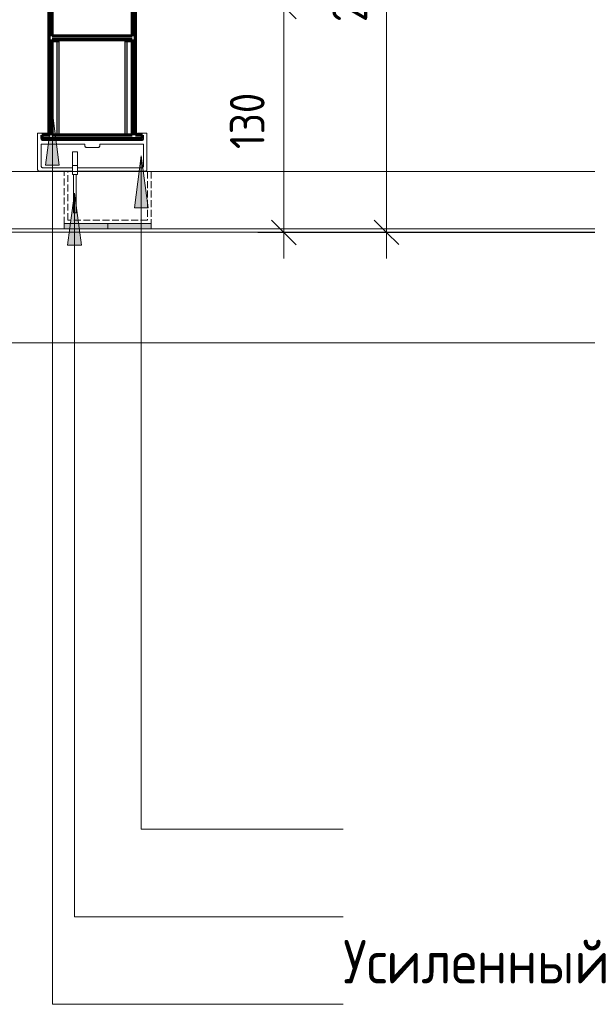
# Model space of a CAD drawing. Header units: millimetres. Extents: x -7374688 to -7372476, y 5958422 to 5960750.
# Tile 3 of 46: x -7373699 to -7373373, y 5958422 to 5958989. Entities that reach past the tile are written whole.
import ezdxf

# ---------------------------------------------------------------- set-up
doc = ezdxf.new("R2010")
doc.units = ezdxf.units.MM
doc.linetypes.add('01 Штриховая _4 мм_', pattern=[5.5, 4, -1.5])
doc.layers.add('Линии', color=7, linetype='Continuous', lineweight=18, true_color=0x00a600)
for name, color, linetype, lineweight in [('Марки по нескольким категориям', 7, 'Continuous', 9), ('Обобщенные модели', 7, 'Continuous', 18), ('Размеры', 7, 'Continuous', 9), ('Размеры-10', 7, 'Continuous', 9), ('Тонкие линии', 7, 'Continuous', 18), ('Элементы узлов', 7, 'Continuous', 18)]:
    doc.layers.add(name, color=color, linetype=linetype, lineweight=lineweight)
doc.styles.add('GOST Common', font='GOST_Common.ttf', dxfattribs={"width": 0.9, "height": 20})
doc.styles.add('ISOCPEUR', font='isocpeur.ttf', dxfattribs={"width": 0.9, "height": 25})
doc.dimstyles.new('ADSK_Основной_2_0', dxfattribs={"dimscale": 304.8, "dimtxt": 20.1143, "dimasz": 0.046391, "dimexe": 0.049213, "dimexo": 0.098425, "dimgap": 0.016404, "dimtad": 1, "dimdec": 0, "dimzin": 0, "dimdsep": 46, "dimtxsty": 'GOST Common', "dimblk1": 'OBLIQUE', "dimblk2": 'OBLIQUE', "dimsah": 1, "dimcen": 0.09, "dimdle": 0.049213, "dimazin": 0, "dimtfac": 1, "dimtdec": 4, "dimtix": 1, "dimtmove": 0, "dimatfit": 3, "dimfxl": 1, "dimtvp": 1, "dimtfill": 1, "dimtolj": 1, "dimtzin": 0, "dimarcsym": 2})

# ---------------------------------------------------------------- blocks, each defined once
blk = doc.blocks.new('HILTI_s_Салазка_MFT-CCF - Салазка MFT-CCF S58-V2-Разрез 6-6')
at = {"layer": 'Обобщенные модели'}
for p, q in [((-7373689.12, 5958917.62), (-7373689.12, 5958923.92)), ((-7373689.12, 5958923.92), (-7373684.12, 5958923.92)), ((-7373631.17, 5958923.93), (-7373626.17, 5958923.93)), ((-7373626.17, 5958923.93), (-7373626.17, 5958917.63)), ((-7373685.97, 5958919.62), (-7373657.64, 5958919.62)), ((-7373657.64, 5958919.62), (-7373629.32, 5958919.63)), ((-7373628.17, 5958917.63), (-7373653.39, 5958917.63)), ((-7373628.17, 5958905.03), (-7373628.17, 5958917.63)), ((-7373626.17, 5958917.63), (-7373626.17, 5958902.82)), ((-7373689.12, 5958902.82), (-7373689.12, 5958917.62)), ((-7373661.89, 5958917.62), (-7373687.12, 5958917.62)), ((-7373687.12, 5958917.62), (-7373687.12, 5958905.02)), ((-7373661.89, 5958916.62), (-7373661.89, 5958917.62)), ((-7373654.39, 5958915.63), (-7373660.89, 5958915.62)), ((-7373653.39, 5958917.63), (-7373653.39, 5958916.63)), ((-7373669.14, 5958902.02), (-7373688.14, 5958902.02)), ((-7373686.12, 5958904.02), (-7373669.14, 5958904.02)), ((-7373666.14, 5958904.02), (-7373657.64, 5958904.02)), ((-7373657.64, 5958902.02), (-7373666.14, 5958902.02)), ((-7373657.64, 5958904.02), (-7373629.17, 5958904.03)), ((-7373627.14, 5958902.03), (-7373657.64, 5958902.02))]:
    blk.add_line(p, q, dxfattribs=at)
at = {"layer": 'Обобщенные модели', "flags": 128}
for points in [[(-7373684.12, 5958923.92), (-7373683.94, 5958923.91), (-7373683.76, 5958923.86), (-7373683.6, 5958923.77), (-7373683.45, 5958923.66), (-7373683.32, 5958923.53), (-7373683.23, 5958923.37), (-7373683.16, 5958923.2), (-7373683.13, 5958923.02), (-7373683.13, 5958922.83)], [(-7373632.16, 5958922.83), (-7373632.16, 5958923.02), (-7373632.13, 5958923.2), (-7373632.06, 5958923.37), (-7373631.96, 5958923.53), (-7373631.84, 5958923.67), (-7373631.69, 5958923.78), (-7373631.53, 5958923.86), (-7373631.35, 5958923.91), (-7373631.17, 5958923.93)], [(-7373686.74, 5958921.62), (-7373686.89, 5958921.47), (-7373687, 5958921.29), (-7373687.07, 5958921.09), (-7373687.11, 5958920.88), (-7373687.11, 5958920.67), (-7373687.07, 5958920.46), (-7373687, 5958920.26), (-7373686.89, 5958920.08), (-7373686.74, 5958919.92), (-7373686.57, 5958919.8), (-7373686.38, 5958919.7), (-7373686.18, 5958919.64), (-7373685.97, 5958919.62)], [(-7373629.32, 5958919.63), (-7373629.11, 5958919.65), (-7373628.91, 5958919.7), (-7373628.72, 5958919.8), (-7373628.55, 5958919.93), (-7373628.4, 5958920.08), (-7373628.29, 5958920.26), (-7373628.21, 5958920.46), (-7373628.18, 5958920.67), (-7373628.18, 5958920.88), (-7373628.21, 5958921.09), (-7373628.29, 5958921.29), (-7373628.4, 5958921.47), (-7373628.55, 5958921.63), (-7373628.71, 5958921.75)], [(-7373660.89, 5958915.62), (-7373661.09, 5958915.64), (-7373661.28, 5958915.7), (-7373661.45, 5958915.79), (-7373661.6, 5958915.92), (-7373661.73, 5958916.07), (-7373661.82, 5958916.24), (-7373661.87, 5958916.43), (-7373661.89, 5958916.62)], [(-7373653.39, 5958916.63), (-7373653.41, 5958916.43), (-7373653.47, 5958916.24), (-7373653.56, 5958916.07), (-7373653.69, 5958915.92), (-7373653.84, 5958915.79), (-7373654.01, 5958915.7), (-7373654.2, 5958915.64), (-7373654.39, 5958915.63)], [(-7373688.14, 5958902.02), (-7373688.31, 5958902.04), (-7373688.48, 5958902.08), (-7373688.63, 5958902.15), (-7373688.77, 5958902.25), (-7373688.9, 5958902.36), (-7373689, 5958902.5), (-7373689.07, 5958902.65), (-7373689.12, 5958902.82)], [(-7373687.12, 5958905.02), (-7373687.1, 5958904.83), (-7373687.04, 5958904.64), (-7373686.95, 5958904.47), (-7373686.83, 5958904.32), (-7373686.68, 5958904.19), (-7373686.5, 5958904.1), (-7373686.32, 5958904.04), (-7373686.12, 5958904.02)], [(-7373629.17, 5958904.03), (-7373628.97, 5958904.05), (-7373628.78, 5958904.1), (-7373628.61, 5958904.2), (-7373628.46, 5958904.32), (-7373628.33, 5958904.47), (-7373628.24, 5958904.64), (-7373628.18, 5958904.83), (-7373628.17, 5958905.03)], [(-7373626.17, 5958902.82), (-7373626.21, 5958902.66), (-7373626.29, 5958902.51), (-7373626.39, 5958902.37), (-7373626.51, 5958902.25), (-7373626.65, 5958902.16), (-7373626.81, 5958902.08), (-7373626.97, 5958902.04), (-7373627.14, 5958902.03)]]:
    blk.add_lwpolyline(points, dxfattribs=at)
blk = doc.blocks.new('HILTI_s_Профиль_MFT-RP - Усиленный профиль MFT-RP-58 77x50 L-V9-Разрез 6-6')
at = {"layer": 'Обобщенные модели', "lineweight": 70}
for p, q in [((-7373632.71, 5958997.78), (-7373682.71, 5958997.77)), ((-7373682.71, 5958997.77), (-7373682.71, 5958922.77)), ((-7373632.71, 5958922.78), (-7373632.71, 5958997.78)), ((-7373680.71, 5958995.77), (-7373634.71, 5958995.78)), ((-7373680.71, 5958979.77), (-7373680.71, 5958995.77)), ((-7373634.71, 5958995.78), (-7373634.71, 5958979.78)), ((-7373634.71, 5958979.78), (-7373680.71, 5958979.77)), ((-7373680.71, 5958977.77), (-7373634.71, 5958977.78)), ((-7373680.71, 5958922.77), (-7373680.71, 5958977.77)), ((-7373634.71, 5958977.78), (-7373634.71, 5958922.78)), ((-7373682.71, 5958922.77), (-7373686.71, 5958922.77)), ((-7373686.71, 5958922.77), (-7373686.71, 5958920.77)), ((-7373686.71, 5958920.77), (-7373628.71, 5958920.78)), ((-7373634.71, 5958922.78), (-7373680.71, 5958922.77)), ((-7373628.71, 5958922.78), (-7373632.71, 5958922.78)), ((-7373628.71, 5958920.78), (-7373628.71, 5958922.78))]:
    blk.add_line(p, q, dxfattribs=at)
blk = doc.blocks.new('HILTI_s_Соединитель_профилей_MFT-RPC - Соединитель профилей MFT-RPC-V12-Разрез 6-6')
at = {"layer": 'Обобщенные модели', "lineweight": 25}
for p, q in [((-7373680.71, 5958976.77), (-7373677.81, 5958976.77)), ((-7373677.81, 5958976.77), (-7373676.77, 5958976.77)), ((-7373677.81, 5958922.77), (-7373677.81, 5958976.77)), ((-7373676.77, 5958922.77), (-7373676.77, 5958976.77)), ((-7373638.65, 5958976.77), (-7373637.61, 5958976.77)), ((-7373638.65, 5958922.77), (-7373638.65, 5958976.77)), ((-7373637.61, 5958976.77), (-7373634.71, 5958976.78)), ((-7373637.6, 5958922.77), (-7373637.61, 5958976.77))]:
    blk.add_line(p, q, dxfattribs=at)
blk = doc.blocks.new('HILTI_as_Соединитель_MFT-CCU_Заклепка_БезГрафики - Соединитель MFT-CCU Заклепка БезГрафики-21018214-Разрез 6-6')
at = {"layer": 'Обобщенные модели'}
for p, q in [((-7374372.41, 5958905.38), (-7374372.41, 5958913.12)), ((-7374372.41, 5958913.12), (-7374369.41, 5958913.12)), ((-7374369.41, 5958913.12), (-7374369.41, 5958905.38)), ((-7374372.4, 5958900.12), (-7374372.41, 5958905.38)), ((-7374372.41, 5958905.38), (-7374369.41, 5958905.38)), ((-7374369.41, 5958905.38), (-7374369.4, 5958900.12)), ((-7374369.4, 5958900.12), (-7374372.4, 5958900.12)), ((-7374371.65, 5958878.12), (-7374371.65, 5958900.12)), ((-7374371.65, 5958900.12), (-7374370.15, 5958900.12)), ((-7374370.15, 5958900.12), (-7374370.15, 5958878.12)), ((-7374370.15, 5958878.12), (-7374371.65, 5958878.12))]:
    blk.add_line(p, q, dxfattribs=at)
blk = doc.blocks.new('DIMBLOCK5-Разрез 6-6')
at = {"layer": 'Размеры-10'}
for p, q in [((-7374603.82, 5958836.83), (-7374603.82, 5958788.14)), ((-7374603.82, 5958803.14), (-7374603.82, 5958836.83)), ((-7373099.57, 5958836.83), (-7373099.57, 5958788.14)), ((-7373099.57, 5958803.14), (-7373099.57, 5958836.83)), ((-7374618.82, 5958803.14), (-7373099.57, 5958803.14))]:
    blk.add_line(p, q, dxfattribs=at)
at = {"layer": 'Размеры-10', "lineweight": 18}
for p, q in [((-7374603.82, 5958803.14), (-7374596.75, 5958810.21)), ((-7373099.57, 5958803.14), (-7373092.5, 5958810.21)), ((-7374603.82, 5958803.14), (-7374610.89, 5958796.07)), ((-7373099.57, 5958803.14), (-7373106.64, 5958796.07))]:
    blk.add_line(p, q, dxfattribs=at)
at = {"layer": 'Размеры-10', "color": 0, "insert": (-7373885.1, 5958834.28), "char_height": 20, "width": 80.1845, "attachment_point": 1, "line_spacing_factor": 1.022761, "style": 'GOST Common', "bg_fill": 3, "box_fill_scale": 1.25, "bg_fill_color": 256, "bg_fill_true_color": 13158600, "bg_fill_transparency": 0}
blk.add_mtext('1504 *', dxfattribs=at)
blk = doc.blocks.new('_Oblique')
at = {"color": 0, "linetype": 'ByBlock', "lineweight": -2}
blk.add_line((-0.5, -0.5), (0.5, 0.5), dxfattribs=at)
blk = doc.blocks.new('DIMBLOCK10-Разрез 6-6')
at = {"layer": 'Размеры-10', "lineweight": 18}
for p, q in [((-7373547.3, 5958996.82), (-7373554.37, 5959003.89)), ((-7373547.3, 5958996.82), (-7373540.23, 5958989.75)), ((-7373547.29, 5958866.79), (-7373554.36, 5958873.86)), ((-7373547.29, 5958866.79), (-7373540.22, 5958859.72))]:
    blk.add_line(p, q, dxfattribs=at)
at = {"layer": 'Размеры-10'}
for p, q in [((-7373567.3, 5958996.82), (-7373532.3, 5958996.82)), ((-7373547.3, 5958996.82), (-7373567.3, 5958996.82)), ((-7373547.3, 5958996.82), (-7373547.29, 5958851.79)), ((-7373129.57, 5958866.83), (-7373562.29, 5958866.79)), ((-7373547.29, 5958866.79), (-7373129.57, 5958866.83))]:
    blk.add_line(p, q, dxfattribs=at)
at = {"layer": 'Размеры-10', "color": 0, "insert": (-7373578.43, 5958914.76), "char_height": 20, "width": 40.9104, "attachment_point": 1, "rotation": 90, "line_spacing_factor": 1.022761, "style": 'GOST Common', "bg_fill": 3, "box_fill_scale": 1.25, "bg_fill_color": 256, "bg_fill_true_color": 13158600, "bg_fill_transparency": 0}
blk.add_mtext('130', dxfattribs=at)
blk = doc.blocks.new('DIMBLOCK11-Разрез 6-6')
at = {"layer": 'Размеры-10'}
for p, q in [((-7373488.22, 5959161.83), (-7373488.2, 5958851.8)), ((-7373508.23, 5959146.82), (-7373473.22, 5959146.83)), ((-7373488.22, 5959146.83), (-7373508.23, 5959146.82)), ((-7373129.57, 5958866.83), (-7373503.2, 5958866.8)), ((-7373488.2, 5958866.8), (-7373129.57, 5958866.83))]:
    blk.add_line(p, q, dxfattribs=at)
at = {"layer": 'Размеры-10', "lineweight": 18}
for p, q in [((-7373488.22, 5959146.83), (-7373495.29, 5959153.9)), ((-7373488.22, 5959146.83), (-7373481.15, 5959139.76)), ((-7373488.2, 5958866.8), (-7373495.27, 5958873.87)), ((-7373488.2, 5958866.8), (-7373481.13, 5958859.73))]:
    blk.add_line(p, q, dxfattribs=at)
at = {"layer": 'Размеры-10', "color": 0, "insert": (-7373519.35, 5958987.89), "char_height": 20, "width": 45.4106, "attachment_point": 1, "rotation": 90, "line_spacing_factor": 1.022761, "style": 'GOST Common', "bg_fill": 3, "box_fill_scale": 1.25, "bg_fill_color": 256, "bg_fill_true_color": 13158600, "bg_fill_transparency": 0}
blk.add_mtext('280', dxfattribs=at)

msp = doc.modelspace()

# ---------------------------------------------------------------- hatches: boundary and pattern name
at = {"layer": 'Марки по нескольким категориям'}
for points in [[(-7373680.64, 5958935.56), (-7373684.59, 5958905.56), (-7373676.69, 5958905.56)], [(-7373629.44, 5958910.87), (-7373633.39, 5958880.87), (-7373625.49, 5958880.87)]]:
    msp.add_hatch(color=256, dxfattribs=at).paths.add_polyline_path(points)
at = {"layer": 'Элементы узлов', "true_color": 0xffffff}
for points in [[(-7373673.8, 5958868.82), (-7373648.8, 5958868.83), (-7373648.8, 5958871.83), (-7373673.8, 5958871.82)], [(-7373648.8, 5958868.83), (-7373623.8, 5958868.83), (-7373623.8, 5958871.83), (-7373648.8, 5958871.83)]]:
    msp.add_hatch(color=7, dxfattribs=at).paths.add_polyline_path(points)

# ---------------------------------------------------------------- linework, layer by layer
at = {"layer": 'Линии', "color": 7}
for p, q in [((-7373134.57, 5958901.83), (-7374552.67, 5958901.83)), ((-7373099.57, 5958866.83), (-7374603.82, 5958866.83)), ((-7373101.57, 5958868.83), (-7374597.35, 5958868.83))]:
    msp.add_line(p, q, dxfattribs=at)
at = {"layer": 'Линии', "color": 7, "linetype": '01 Штриховая _4 мм_'}
for p, q in [((-7373673.8, 5958871.82), (-7373673.8, 5958901.83)), ((-7373671.8, 5958873.83), (-7373671.8, 5958901.83)), ((-7373625.8, 5958901.83), (-7373625.8, 5958873.83)), ((-7373623.8, 5958901.83), (-7373623.8, 5958871.83)), ((-7373625.8, 5958873.83), (-7373671.8, 5958873.83)), ((-7373623.8, 5958871.83), (-7373673.8, 5958871.82))]:
    msp.add_line(p, q, dxfattribs=at)
at = {"layer": 'Марки по нескольким категориям'}
for p, q in [((-7373680.64, 5958935.56), (-7373684.59, 5958905.56)), ((-7373676.69, 5958905.56), (-7373680.64, 5958935.56)), ((-7373629.44, 5958910.87), (-7373633.39, 5958880.87)), ((-7373625.49, 5958880.87), (-7373629.44, 5958910.87)), ((-7373684.59, 5958905.56), (-7373676.69, 5958905.56)), ((-7373633.39, 5958880.87), (-7373625.49, 5958880.87)), ((-7373629.44, 5958523.11), (-7373513.2, 5958523.11)), ((-7373667.91, 5958472.74), (-7373513.2, 5958472.74)), ((-7373680.64, 5958422.37), (-7373513.2, 5958422.37))]:
    msp.add_line(p, q, dxfattribs=at)
at = {"layer": 'Тонкие линии'}
for p, q in [((-7373648.8, 5958871.83), (-7373673.8, 5958871.82)), ((-7373673.8, 5958871.82), (-7373673.8, 5958868.82)), ((-7373673.8, 5958868.82), (-7373648.8, 5958868.83)), ((-7373623.8, 5958871.83), (-7373648.8, 5958871.83)), ((-7373648.8, 5958868.83), (-7373648.8, 5958871.83)), ((-7373648.8, 5958868.83), (-7373623.8, 5958868.83)), ((-7373623.8, 5958868.83), (-7373623.8, 5958871.83))]:
    msp.add_line(p, q, dxfattribs=at)

# ---------------------------------------------------------------- block references
at = {"layer": 'Обобщенные модели', "lineweight": 25}
msp.add_blockref('HILTI_s_Профиль_MFT-RP - Усиленный профиль MFT-RP-58 77x50 L-V9-Разрез 6-6', (0, 0), dxfattribs=at)
at = {"layer": 'Обобщенные модели'}
for name, p in [('HILTI_s_Соединитель_профилей_MFT-RPC - Соединитель профилей MFT-RPC-V12-Разрез 6-6', (0, 0)), ('HILTI_s_Салазка_MFT-CCF - Салазка MFT-CCF S58-V2-Разрез 6-6', (0, 0)), ('HILTI_as_Соединитель_MFT-CCU_Заклепка_БезГрафики - Соединитель MFT-CCU Заклепка БезГрафики-21018214-Разрез 6-6', (703.26, 0))]:
    msp.add_blockref(name, p, dxfattribs=at)

# ---------------------------------------------------------------- texts
at = {"layer": 'Марки по нескольким категориям', "insert": (-7373513.2, 5958459.38), "char_height": 25, "width": 176.7721, "attachment_point": 1, "style": 'ISOCPEUR'}
msp.add_mtext('Усиленный', dxfattribs=at)

# ---------------------------------------------------------------- next in the draw order: dimensions: what is measured, and where the dimension line sits
at = {"layer": 'Размеры'}
dim = msp.add_linear_dim(base=(-7373099.57, 5958803.14), p1=(-7374603.82, 5958866.83), p2=(-7373099.57, 5958866.83), angle=0, dimstyle='ADSK_Основной_2_0', override={"dimpost": '<>*', "dimfxl": 1504.247808}, dxfattribs=at)
dim.commit()
dim.dimension.update_dxf_attribs({"geometry": 'DIMBLOCK5-Разрез 6-6', "text_midpoint": (-7373851.69, 5958818.14)})

# ---------------------------------------------------------------- next in the draw order: hatches: boundary and pattern name
at = {"layer": 'Марки по нескольким категориям'}
msp.add_hatch(color=256, dxfattribs=at).paths.add_polyline_path([(-7373667.91, 5958889.38), (-7373671.86, 5958859.38), (-7373663.96, 5958859.38)])

# ---------------------------------------------------------------- next in the draw order: linework, layer by layer
for p, q in [((-7373680.64, 5958935.56), (-7373680.64, 5958422.37)), ((-7373629.44, 5958910.87), (-7373629.44, 5958523.11)), ((-7373667.91, 5958889.38), (-7373671.86, 5958859.38)), ((-7373663.96, 5958859.38), (-7373667.91, 5958889.38)), ((-7373667.91, 5958889.38), (-7373667.91, 5958472.74)), ((-7373671.86, 5958859.38), (-7373663.96, 5958859.38))]:
    msp.add_line(p, q, dxfattribs=at)

# ---------------------------------------------------------------- next in the draw order: dimensions: what is measured, and where the dimension line sits
at = {"layer": 'Размеры'}
dim = msp.add_linear_dim(base=(-7373547.29, 5958866.79), p1=(-7373537.3, 5958996.82), p2=(-7373099.57, 5958866.83), angle=270.0042, dimstyle='ADSK_Основной_2_0', override={"dimpost": '<>', "dimfxl": 456.628519}, dxfattribs=at)
dim.commit()
dim.dimension.update_dxf_attribs({"geometry": 'DIMBLOCK10-Разрез 6-6', "text_midpoint": (-7373532.3, 5958931.81)})

# ---------------------------------------------------------------- next in the draw order: dimensions: what is measured, and where the dimension line sits
dim = msp.add_linear_dim(base=(-7373488.2, 5958866.8), p1=(-7373478.23, 5959146.83), p2=(-7373099.57, 5958866.83), angle=270.0042, dimstyle='ADSK_Основной_2_0', override={"dimpost": '<>', "dimfxl": 470.934504}, dxfattribs=at)
dim.commit()
dim.dimension.update_dxf_attribs({"geometry": 'DIMBLOCK11-Разрез 6-6', "text_midpoint": (-7373473.21, 5959006.81)})

doc.saveas('drawing.dxf')
